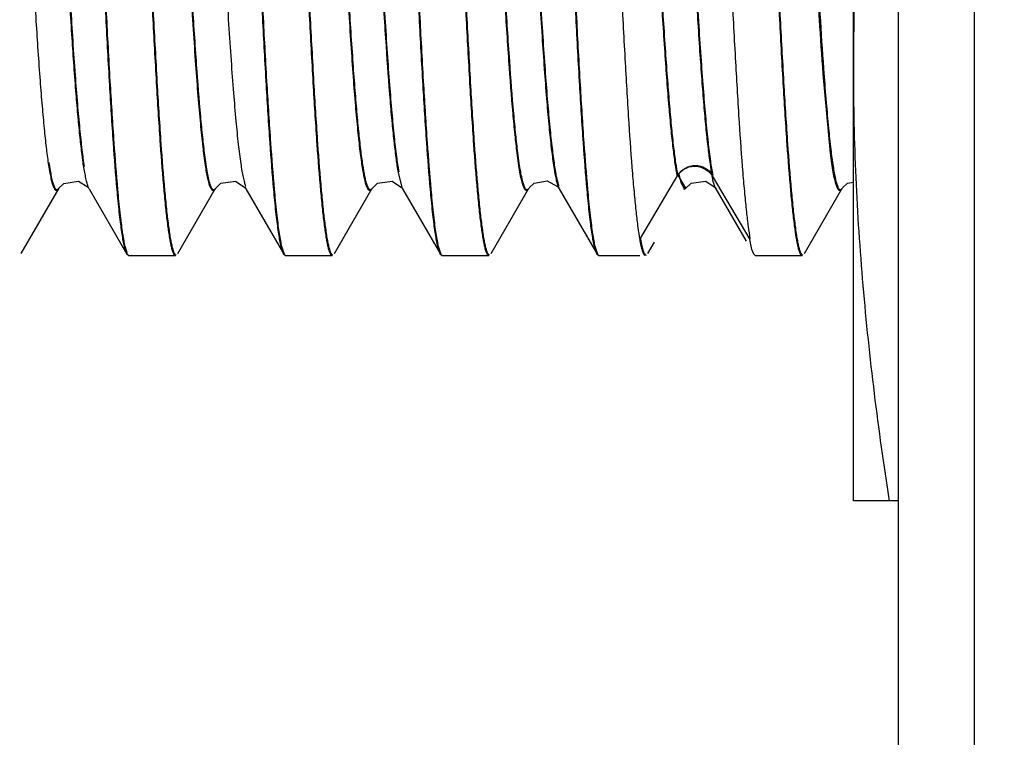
# Model space of a CAD drawing. Header units: inches. Extents: x 0.2 to 16.8, y 0.2 to 10.8.
# Tile 8 of 42: x 8.771 to 8.968, y 4.069 to 4.212. Entities that reach past the tile are written whole.
import ezdxf

# ---------------------------------------------------------------- set-up
doc = ezdxf.new("R2010")
doc.units = ezdxf.units.IN
doc.header["$LTSCALE"] = 0.935
doc.header["$MEASUREMENT"] = 0
doc.layers.get('0').update_dxf_attribs({"linetype": 'CONTINUOUS'})
doc.layers.add('DIMENSIONS', color=7, linetype='CONTINUOUS')
doc.styles.get("Standard").update_dxf_attribs({"font": 'txt', "width": 0.8})
doc.dimstyles.new('DIMSTYLE_1', dxfattribs={"dimtxt": 0.125, "dimasz": 0.18, "dimexe": 0.18, "dimexo": 0.0625, "dimgap": 0.09, "dimtad": 0, "dimtih": 1, "dimtoh": 1, "dimdec": 3, "dimzin": 4, "dimdsep": 46, "dimtxsty": 'STANDARD', "dimblk": '_FILLED', "dimblk1": '_FILLED', "dimblk2": '_FILLED', "dimcen": 0.09, "dimadec": 0, "dimazin": 0, "dimtp": 0.01, "dimtm": 0.01, "dimtfac": 1, "dimtdec": 3, "dimtofl": 0, "dimtmove": 0, "dimatfit": 3, "dimldrblk": '_FILLED', "dimfxl": 1, "dimtolj": 1, "dimtzin": 4, "dimarcsym": 0})

# ---------------------------------------------------------------- blocks, each defined once
blk = doc.blocks.new('*D20')
at = {"layer": 'DIMENSIONS', "color": 2, "linetype": 'CONTINUOUS'}
blk.add_line((8.67658, 4.12091), (8.67658, 2.62067), dxfattribs=at)
at = {"layer": 'DIMENSIONS', "color": 2, "linetype": 'CONTINUOUS', "insert": (8.61408, 2.55817), "char_height": 0.125, "width": 1.425, "attachment_point": 3, "rotation": 90, "line_spacing_factor": 0.9}
blk.add_mtext('3X .383{\\Ftxt.shx;\\W1.000000;\\H0.125000; }[9.74]', dxfattribs=at)
blk = doc.blocks.new('_FILLED')
at = {"color": 0, "linetype": 'BYBLOCK'}
blk.add_solid([(0, 0), (-1, 0.1736), (-1, -0.1736)], dxfattribs=at)
blk = doc.blocks.new('*D23')
at = {"layer": 'DIMENSIONS', "color": 2, "linetype": 'CONTINUOUS'}
for p, q in [((8.6575, 5.3208), (8.6575, 5.08797)), ((8.6575, 5.08797), (8.44252, 4.92306)), ((8.44252, 4.92306), (8.44252, 2.62067))]:
    blk.add_line(p, q, dxfattribs=at)
at = {"layer": 'DIMENSIONS', "color": 2, "linetype": 'CONTINUOUS', "insert": (8.38002, 2.55817), "char_height": 0.125, "width": 1.225, "attachment_point": 3, "rotation": 90, "line_spacing_factor": 0.9}
blk.add_mtext('.403{\\Ftxt.shx;\\W1.000000;\\H0.125000; }[10.22]', dxfattribs=at)

msp = doc.modelspace()

# ---------------------------------------------------------------- linework, layer by layer
at = {"color": 7, "linetype": 'CONTINUOUS'}
for p, q in [((8.94661, 3.14341), (8.94661, 8.18241)), ((8.96177, 3.16341), (8.96177, 8.16241)), ((8.93758, 4.11641), (8.93758, 4.46041)), ((8.90329, 4.17969), (8.9028, 4.18167)), ((8.90816, 4.18011), (8.90999, 4.17886)), ((8.77158, 4.16571), (8.77913, 4.17875)), ((8.78511, 4.17868), (8.78515, 4.1786)), ((8.78515, 4.17861), (8.79269, 4.16558)), ((8.79077, 4.17789), (8.79072, 4.17844)), ((8.79092, 4.1779), (8.79087, 4.17846)), ((8.80283, 4.16572), (8.81029, 4.1786)), ((8.81637, 4.17867), (8.8164, 4.17861)), ((8.8164, 4.17862), (8.82395, 4.16558)), ((8.82202, 4.17795), (8.82197, 4.17844)), ((8.82216, 4.17797), (8.82212, 4.17845)), ((8.83408, 4.16572), (8.84154, 4.1786)), ((8.84762, 4.17867), (8.84765, 4.17861)), ((8.84765, 4.17862), (8.8552, 4.16558)), ((8.85327, 4.17796), (8.85322, 4.17844)), ((8.85341, 4.17797), (8.85337, 4.17845)), ((8.86533, 4.16572), (8.87279, 4.17859)), ((8.87876, 4.17883), (8.8789, 4.17862)), ((8.8789, 4.17862), (8.88645, 4.16558)), ((8.88452, 4.17791), (8.88447, 4.17844)), ((8.88467, 4.17792), (8.88462, 4.17845)), ((8.90999, 4.17886), (8.91013, 4.17865)), ((8.91013, 4.17865), (8.91016, 4.1786)), ((8.91015, 4.17861), (8.91619, 4.16818)), ((8.92784, 4.16572), (8.93529, 4.17859)), ((8.89659, 4.16572), (8.89789, 4.16797)), ((8.91733, 4.16654), (8.9169, 4.16853)), ((8.79269, 4.16558), (8.79256, 4.16584)), ((8.82394, 4.16558), (8.82382, 4.16584)), ((8.85519, 4.16558), (8.85507, 4.16584)), ((8.88644, 4.16558), (8.88632, 4.16584)), ((8.9177, 4.16557), (8.91733, 4.16654)), ((8.79304, 4.16527), (8.79269, 4.16558)), ((8.80235, 4.16527), (8.79304, 4.16527)), ((8.82429, 4.16527), (8.82394, 4.16558)), ((8.8336, 4.16527), (8.82429, 4.16527)), ((8.85554, 4.16527), (8.85519, 4.16558)), ((8.86485, 4.16527), (8.85554, 4.16527)), ((8.88679, 4.16527), (8.88644, 4.16558)), ((8.89496, 4.16527), (8.88679, 4.16527)), ((8.91804, 4.16527), (8.9177, 4.16557)), ((8.92735, 4.16527), (8.91804, 4.16527)), ((8.94661, 4.11641), (8.93758, 4.11641))]:
    msp.add_line(p, q, dxfattribs=at)
at = {"color": 9, "linetype": 'CONTINUOUS'}
for p, q in [((8.93302, 4.18573), (8.93157, 4.20155)), ((8.93164, 4.20256), (8.9317, 4.2017)), ((8.84676, 4.18188), (8.84752, 4.17887)), ((8.89496, 4.16853), (8.9028, 4.18168)), ((8.90256, 4.18135), (8.90409, 4.17877)), ((8.90939, 4.18119), (8.9169, 4.16853)), ((8.90963, 4.1801), (8.90939, 4.18119)), ((8.91002, 4.17889), (8.90963, 4.1801)), ((8.78515, 4.17861), (8.78503, 4.17884)), ((8.81619, 4.17908), (8.81632, 4.17876)), ((8.84752, 4.17887), (8.84765, 4.17862)), ((8.87868, 4.17911), (8.87881, 4.17878)), ((8.91015, 4.17861), (8.91002, 4.17889))]:
    msp.add_line(p, q, dxfattribs=at)
at = {"color": 7, "linetype": 'CONTINUOUS'}
for points in [[(8.77899, 4.17862), (8.78007, 4.17969), (8.78299, 4.18016), (8.78495, 4.17891), (8.78511, 4.17868)], [(8.81025, 4.17861), (8.81142, 4.17974), (8.81436, 4.18013), (8.81622, 4.17888), (8.81637, 4.17867)], [(8.8415, 4.17861), (8.84265, 4.17973), (8.84559, 4.18013), (8.84747, 4.17889), (8.84762, 4.17867)], [(8.87292, 4.17881), (8.8739, 4.17973), (8.87652, 4.18021), (8.87855, 4.17908), (8.87876, 4.17883)], [(8.904, 4.17861), (8.9052, 4.17976), (8.90816, 4.18011)], [(8.93541, 4.1788), (8.9364, 4.17973), (8.93758, 4.17994)]]:
    msp.add_lwpolyline(points, dxfattribs=at)
for points, knots in [([(8.79087, 4.17846), (8.79059, 4.18156), (8.79006, 4.18849), (8.78934, 4.1999), (8.78862, 4.21325), (8.78762, 4.23401), (8.78641, 4.26233), (8.78501, 4.2974), (8.78381, 4.32666), (8.78282, 4.34891), (8.7821, 4.36386), (8.78137, 4.37716), (8.78066, 4.38854), (8.78003, 4.39669), (8.77952, 4.40207), (8.77925, 4.40436), (8.77912, 4.4054)], [0, 0, 0, 0, 0.041066, 0.091769, 0.150982, 0.217447, 0.366202, 0.525182, 0.680642, 0.752807, 0.819146, 0.878206, 0.928734, 0.969606, 0.98616, 1, 1, 1, 1]), ([(8.82212, 4.17845), (8.82184, 4.18155), (8.82131, 4.18848), (8.82059, 4.1999), (8.81987, 4.21324), (8.81915, 4.22822), (8.81842, 4.2445), (8.81744, 4.2678), (8.81626, 4.29739), (8.81506, 4.32665), (8.81407, 4.3489), (8.81335, 4.36385), (8.81262, 4.37716), (8.81191, 4.38854), (8.81128, 4.39669), (8.81077, 4.40207), (8.8105, 4.40436), (8.81037, 4.4054)], [0, 0, 0, 0, 0.04106, 0.091759, 0.150968, 0.217431, 0.289692, 0.366185, 0.525167, 0.680632, 0.752799, 0.81914, 0.878203, 0.928732, 0.969605, 0.98616, 1, 1, 1, 1]), ([(8.85337, 4.17845), (8.85309, 4.18155), (8.85256, 4.18848), (8.85184, 4.1999), (8.85112, 4.21324), (8.8504, 4.22822), (8.84967, 4.24451), (8.84869, 4.2678), (8.84751, 4.29739), (8.84631, 4.32666), (8.84532, 4.3489), (8.8446, 4.36385), (8.84387, 4.37716), (8.84316, 4.38854), (8.84253, 4.39669), (8.84202, 4.40207), (8.84175, 4.40436), (8.84162, 4.4054)], [0, 0, 0, 0, 0.041061, 0.09176, 0.150969, 0.217433, 0.289693, 0.366187, 0.525168, 0.680633, 0.7528, 0.819141, 0.878203, 0.928732, 0.969605, 0.98616, 1, 1, 1, 1]), ([(8.88462, 4.17845), (8.88434, 4.18155), (8.88381, 4.18848), (8.88309, 4.19989), (8.88237, 4.21324), (8.88165, 4.22821), (8.88092, 4.2445), (8.87994, 4.26779), (8.87876, 4.29739), (8.87756, 4.32665), (8.87657, 4.3489), (8.87585, 4.36385), (8.87513, 4.37716), (8.87441, 4.38854), (8.87378, 4.39669), (8.87327, 4.40207), (8.873, 4.40436), (8.87287, 4.4054)], [0, 0, 0, 0, 0.041058, 0.091754, 0.150962, 0.217424, 0.289684, 0.366177, 0.52516, 0.680627, 0.752795, 0.819138, 0.878201, 0.928731, 0.969605, 0.98616, 1, 1, 1, 1]), ([(8.91558, 4.18178), (8.91531, 4.18512), (8.91479, 4.19248), (8.91409, 4.20446), (8.91338, 4.21821), (8.91239, 4.23922), (8.9112, 4.26751), (8.91004, 4.29654), (8.90908, 4.31992), (8.90837, 4.3367), (8.90765, 4.35246), (8.90694, 4.36687), (8.90623, 4.37961), (8.90553, 4.39043), (8.90491, 4.39814), (8.9044, 4.40316), (8.90414, 4.40528), (8.904, 4.40624)], [0, 0, 0, 0, 0.0447, 0.098443, 0.160145, 0.228482, 0.37922, 0.538001, 0.616232, 0.691487, 0.762164, 0.82679, 0.883981, 0.932563, 0.97149, 0.987089, 1, 1, 1, 1]), ([(8.79072, 4.17844), (8.79044, 4.18155), (8.78991, 4.1885), (8.7892, 4.19993), (8.78848, 4.21329), (8.78748, 4.23405), (8.78627, 4.26236), (8.78487, 4.29739), (8.78367, 4.32662), (8.78268, 4.34884), (8.78196, 4.36377), (8.78124, 4.37706), (8.78052, 4.38842), (8.7799, 4.39656), (8.77938, 4.40193), (8.77912, 4.40422), (8.77898, 4.40525)], [0, 0, 0, 0, 0.041203, 0.092016, 0.151308, 0.217827, 0.366612, 0.525542, 0.680903, 0.75301, 0.819292, 0.8783, 0.928784, 0.969624, 0.986167, 1, 1, 1, 1]), ([(8.82197, 4.17844), (8.82169, 4.18155), (8.82116, 4.18849), (8.82045, 4.19993), (8.81973, 4.21328), (8.81901, 4.22826), (8.81828, 4.24455), (8.8173, 4.26782), (8.81612, 4.29739), (8.81492, 4.32662), (8.81393, 4.34884), (8.81321, 4.36377), (8.81249, 4.37706), (8.81177, 4.38842), (8.81115, 4.39656), (8.81063, 4.40193), (8.81037, 4.40422), (8.81023, 4.40525)], [0, 0, 0, 0, 0.041197, 0.092005, 0.151295, 0.217812, 0.290099, 0.366596, 0.525527, 0.680892, 0.753002, 0.819286, 0.878296, 0.928782, 0.969623, 0.986167, 1, 1, 1, 1]), ([(8.85322, 4.17844), (8.85294, 4.18155), (8.85241, 4.18849), (8.8517, 4.19993), (8.85098, 4.21328), (8.85026, 4.22826), (8.84953, 4.24455), (8.84855, 4.26782), (8.84737, 4.29739), (8.84617, 4.32662), (8.84518, 4.34884), (8.84446, 4.36377), (8.84374, 4.37706), (8.84302, 4.38842), (8.8424, 4.39656), (8.84188, 4.40193), (8.84162, 4.40422), (8.84148, 4.40525)], [0, 0, 0, 0, 0.041198, 0.092006, 0.151296, 0.217813, 0.2901, 0.366597, 0.525528, 0.680893, 0.753002, 0.819286, 0.878297, 0.928782, 0.969623, 0.986167, 1, 1, 1, 1]), ([(8.88447, 4.17844), (8.88419, 4.18154), (8.88366, 4.18849), (8.88295, 4.19992), (8.88223, 4.21328), (8.88151, 4.22826), (8.88078, 4.24454), (8.8798, 4.26782), (8.87862, 4.29739), (8.87742, 4.32662), (8.87643, 4.34884), (8.87571, 4.36377), (8.87499, 4.37706), (8.87427, 4.38842), (8.87365, 4.39656), (8.87313, 4.40193), (8.87287, 4.40422), (8.87273, 4.40525)], [0, 0, 0, 0, 0.041195, 0.092001, 0.151289, 0.217804, 0.290091, 0.366588, 0.525521, 0.680887, 0.752998, 0.819283, 0.878295, 0.928781, 0.969623, 0.986167, 1, 1, 1, 1]), ([(8.78903, 4.39837), (8.78931, 4.39528), (8.78984, 4.38836), (8.79055, 4.37697), (8.79128, 4.36364), (8.792, 4.34866), (8.79273, 4.33237), (8.79371, 4.30907), (8.7949, 4.27944), (8.79609, 4.25014), (8.79709, 4.22787), (8.79781, 4.21289), (8.79853, 4.19956), (8.79925, 4.18817), (8.79987, 4.18), (8.80039, 4.17462), (8.80066, 4.17233), (8.80079, 4.17129)], [0, 0, 0, 0, 0.040917, 0.091501, 0.150625, 0.217033, 0.289265, 0.365755, 0.52479, 0.680359, 0.752586, 0.818987, 0.878104, 0.928679, 0.969586, 0.986152, 1, 1, 1, 1]), ([(8.78917, 4.39838), (8.78945, 4.39529), (8.78998, 4.38835), (8.7907, 4.37694), (8.79142, 4.3636), (8.79214, 4.34862), (8.79287, 4.33233), (8.79385, 4.30904), (8.79503, 4.27945), (8.79623, 4.25018), (8.79722, 4.22793), (8.79795, 4.21298), (8.79867, 4.19967), (8.79938, 4.18829), (8.80001, 4.18014), (8.80053, 4.17476), (8.80079, 4.17247), (8.80093, 4.17143)], [0, 0, 0, 0, 0.041054, 0.091747, 0.150953, 0.217414, 0.289673, 0.366166, 0.52515, 0.68062, 0.75279, 0.819133, 0.878198, 0.928729, 0.969604, 0.986159, 1, 1, 1, 1]), ([(8.82028, 4.39837), (8.82056, 4.39528), (8.82109, 4.38836), (8.8218, 4.37697), (8.82253, 4.36364), (8.82325, 4.34866), (8.82398, 4.33237), (8.82496, 4.30907), (8.82615, 4.27944), (8.82734, 4.25014), (8.82834, 4.22787), (8.82906, 4.21289), (8.82978, 4.19956), (8.8305, 4.18817), (8.83112, 4.18), (8.83164, 4.17462), (8.83191, 4.17233), (8.83204, 4.17129)], [0, 0, 0, 0, 0.040916, 0.0915, 0.150625, 0.217032, 0.289264, 0.365754, 0.524789, 0.680359, 0.752586, 0.818987, 0.878104, 0.928679, 0.969586, 0.986152, 1, 1, 1, 1]), ([(8.82042, 4.39838), (8.8207, 4.39529), (8.82123, 4.38835), (8.82195, 4.37694), (8.82267, 4.3636), (8.82339, 4.34862), (8.82412, 4.33233), (8.8251, 4.30904), (8.82628, 4.27945), (8.82748, 4.25018), (8.82847, 4.22793), (8.8292, 4.21298), (8.82992, 4.19967), (8.83063, 4.18829), (8.83126, 4.18014), (8.83178, 4.17476), (8.83204, 4.17247), (8.83218, 4.17143)], [0, 0, 0, 0, 0.041054, 0.091747, 0.150952, 0.217413, 0.289672, 0.366165, 0.52515, 0.680619, 0.752789, 0.819133, 0.878198, 0.928729, 0.969604, 0.986159, 1, 1, 1, 1]), ([(8.85153, 4.39835), (8.85181, 4.39526), (8.85234, 4.38834), (8.85306, 4.37694), (8.85378, 4.36361), (8.8545, 4.34863), (8.85523, 4.33234), (8.85621, 4.30904), (8.8574, 4.27942), (8.85859, 4.25013), (8.85959, 4.22785), (8.86031, 4.21288), (8.86103, 4.19956), (8.86175, 4.18817), (8.86237, 4.18), (8.86289, 4.17462), (8.86316, 4.17233), (8.86329, 4.17129)], [0, 0, 0, 0, 0.04094, 0.091543, 0.150682, 0.217099, 0.289336, 0.365826, 0.524852, 0.680404, 0.752622, 0.819013, 0.878121, 0.928688, 0.969589, 0.986153, 1, 1, 1, 1]), ([(8.85168, 4.39836), (8.85196, 4.39526), (8.85248, 4.38833), (8.8532, 4.37691), (8.85392, 4.36357), (8.85464, 4.34859), (8.85537, 4.3323), (8.85635, 4.30901), (8.85754, 4.27942), (8.85873, 4.25016), (8.85972, 4.22792), (8.86045, 4.21297), (8.86117, 4.19966), (8.86188, 4.18829), (8.86251, 4.18013), (8.86303, 4.17476), (8.86329, 4.17247), (8.86343, 4.17143)], [0, 0, 0, 0, 0.041078, 0.09179, 0.15101, 0.21748, 0.289743, 0.366237, 0.525213, 0.680665, 0.752825, 0.819159, 0.878215, 0.928738, 0.969607, 0.986161, 1, 1, 1, 1]), ([(8.91403, 4.39837), (8.91431, 4.39529), (8.91484, 4.38837), (8.91555, 4.37698), (8.91628, 4.36365), (8.917, 4.34867), (8.91773, 4.33238), (8.91871, 4.30907), (8.91989, 4.27945), (8.92109, 4.25015), (8.92209, 4.22787), (8.92281, 4.2129), (8.92353, 4.19957), (8.92425, 4.18817), (8.92487, 4.18), (8.92539, 4.17462), (8.92566, 4.17233), (8.92579, 4.17129)], [0, 0, 0, 0, 0.040912, 0.091491, 0.150613, 0.217018, 0.28925, 0.365739, 0.524776, 0.680349, 0.752579, 0.818982, 0.878101, 0.928678, 0.969586, 0.986152, 1, 1, 1, 1]), ([(8.91417, 4.39839), (8.91445, 4.39529), (8.91498, 4.38836), (8.9157, 4.37695), (8.91642, 4.36361), (8.91714, 4.34863), (8.91787, 4.33234), (8.91885, 4.30905), (8.92003, 4.27945), (8.92123, 4.25018), (8.92222, 4.22793), (8.92295, 4.21298), (8.92367, 4.19967), (8.92438, 4.18829), (8.92501, 4.18014), (8.92553, 4.17476), (8.92579, 4.17247), (8.92593, 4.17143)], [0, 0, 0, 0, 0.041049, 0.091738, 0.150941, 0.217399, 0.289657, 0.366151, 0.525137, 0.68061, 0.752782, 0.819128, 0.878195, 0.928728, 0.969604, 0.986159, 1, 1, 1, 1]), ([(8.88338, 4.39101), (8.88364, 4.38737), (8.88416, 4.37946), (8.88487, 4.36672), (8.88558, 4.35231), (8.88656, 4.33069), (8.88774, 4.30202), (8.88891, 4.27287), (8.88987, 4.24969), (8.89059, 4.2333), (8.8913, 4.21806), (8.89201, 4.20431), (8.89272, 4.19233), (8.89334, 4.18358), (8.89385, 4.17765), (8.8942, 4.17407), (8.89455, 4.17109), (8.89482, 4.16931), (8.89496, 4.16853)], [0, 0, 0, 0, 0.049018, 0.10672, 0.171922, 0.243226, 0.398072, 0.558256, 0.636127, 0.710322, 0.779259, 0.841503, 0.895716, 0.940806, 0.959617, 0.975806, 0.989293, 1, 1, 1, 1]), ([(8.94471, 4.28841), (8.94251, 4.27418), (8.93981, 4.25273), (8.93791, 4.22399), (8.93758, 4.20961), (8.93758, 4.20241)], [0, 0, 0, 0, 0.500357, 0.750239, 1, 1, 1, 1]), ([(8.93758, 4.20241), (8.93758, 4.19522), (8.93791, 4.18084), (8.93981, 4.1521), (8.94251, 4.13065), (8.94471, 4.11641)], [0, 0, 0, 0, 0.249761, 0.499643, 1, 1, 1, 1]), ([(8.91703, 4.16867), (8.91689, 4.16945), (8.91663, 4.17123), (8.91628, 4.17421), (8.91592, 4.1778), (8.9157, 4.18039), (8.91558, 4.18178)], [0, 0, 0, 0, 0.180829, 0.408671, 0.682194, 1, 1, 1, 1]), ([(8.90399, 4.1786), (8.90398, 4.17857), (8.90396, 4.17854), (8.90393, 4.1785), (8.90391, 4.17848), (8.9039, 4.17847), (8.90388, 4.17848), (8.90387, 4.17851), (8.90386, 4.17856), (8.90385, 4.17863), (8.90383, 4.17871), (8.9038, 4.17879), (8.90377, 4.17888), (8.90369, 4.179), (8.90358, 4.17917), (8.90343, 4.1794), (8.90334, 4.17959), (8.90329, 4.17969)], [0, 0, 0, 0, 0.062074, 0.082137, 0.095975, 0.104937, 0.111823, 0.132076, 0.166025, 0.211242, 0.264349, 0.322267, 0.383254, 0.448581, 0.597798, 0.778462, 1, 1, 1, 1]), ([(8.79256, 4.16584), (8.79247, 4.16605), (8.79231, 4.16657), (8.79209, 4.16747), (8.79187, 4.16862), (8.79165, 4.17002), (8.79143, 4.17165), (8.79112, 4.1743), (8.79091, 4.17641), (8.79077, 4.17789)], [0, 0, 0, 0, 0.056819, 0.133058, 0.228921, 0.344432, 0.479538, 0.634082, 1, 1, 1, 1]), ([(8.79282, 4.16572), (8.79272, 4.1659), (8.79254, 4.16636), (8.79231, 4.16721), (8.79208, 4.16833), (8.79185, 4.16972), (8.79162, 4.17139), (8.79128, 4.17414), (8.79106, 4.17635), (8.79092, 4.1779)], [0, 0, 0, 0, 0.049204, 0.119778, 0.212174, 0.326481, 0.462664, 0.620583, 1, 1, 1, 1]), ([(8.82382, 4.16584), (8.82373, 4.16605), (8.82356, 4.16657), (8.82334, 4.16748), (8.82312, 4.16864), (8.8229, 4.17004), (8.82268, 4.17168), (8.82236, 4.17434), (8.82215, 4.17646), (8.82202, 4.17795)], [0, 0, 0, 0, 0.056766, 0.132987, 0.22885, 0.34437, 0.479493, 0.634052, 1, 1, 1, 1]), ([(8.82408, 4.16572), (8.82398, 4.1659), (8.8238, 4.16636), (8.82357, 4.16721), (8.82333, 4.16834), (8.8231, 4.16974), (8.82286, 4.17141), (8.82253, 4.17419), (8.82231, 4.1764), (8.82216, 4.17797)], [0, 0, 0, 0, 0.049036, 0.119518, 0.211872, 0.32618, 0.462397, 0.62038, 1, 1, 1, 1]), ([(8.85507, 4.16584), (8.85498, 4.16605), (8.85481, 4.16657), (8.85459, 4.16748), (8.85437, 4.16864), (8.85415, 4.17004), (8.85393, 4.17168), (8.85361, 4.17435), (8.8534, 4.17647), (8.85327, 4.17796)], [0, 0, 0, 0, 0.056759, 0.132973, 0.228831, 0.344349, 0.479473, 0.634036, 1, 1, 1, 1]), ([(8.85533, 4.16572), (8.85523, 4.1659), (8.85505, 4.16636), (8.85482, 4.16721), (8.85458, 4.16834), (8.85435, 4.16974), (8.85411, 4.17142), (8.85378, 4.17419), (8.85356, 4.1764), (8.85341, 4.17797)], [0, 0, 0, 0, 0.049053, 0.119545, 0.211905, 0.326214, 0.462429, 0.620405, 1, 1, 1, 1]), ([(8.88632, 4.16584), (8.88623, 4.16605), (8.88606, 4.16657), (8.88584, 4.16748), (8.88562, 4.16863), (8.8854, 4.17002), (8.88518, 4.17166), (8.88486, 4.17431), (8.88466, 4.17642), (8.88452, 4.17791)], [0, 0, 0, 0, 0.05681, 0.133057, 0.228932, 0.344453, 0.479565, 0.634106, 1, 1, 1, 1]), ([(8.88658, 4.16572), (8.88648, 4.1659), (8.8863, 4.16636), (8.88607, 4.16721), (8.88584, 4.16833), (8.8856, 4.16972), (8.88537, 4.17139), (8.88503, 4.17415), (8.88481, 4.17636), (8.88467, 4.17792)], [0, 0, 0, 0, 0.049119, 0.119655, 0.212038, 0.326351, 0.462551, 0.620497, 1, 1, 1, 1]), ([(8.80079, 4.17129), (8.80091, 4.17043), (8.80108, 4.16923), (8.80135, 4.16776), (8.80154, 4.16692), (8.80172, 4.16625), (8.80189, 4.1658), (8.80202, 4.16554), (8.80213, 4.16538), (8.80224, 4.16529), (8.80232, 4.16528)], [0, 0, 0, 0, 0.411686, 0.576381, 0.713607, 0.823485, 0.906432, 0.938177, 0.963844, 1, 1, 1, 1]), ([(8.80093, 4.17143), (8.80099, 4.17097), (8.80111, 4.17009), (8.8013, 4.16887), (8.8015, 4.16784), (8.80169, 4.16699), (8.80188, 4.16632), (8.80204, 4.16589), (8.80219, 4.16564), (8.80228, 4.16551), (8.80238, 4.16543), (8.80246, 4.16541), (8.80249, 4.16541)], [0, 0, 0, 0, 0.223063, 0.417587, 0.583499, 0.720799, 0.829633, 0.910505, 0.940914, 0.965167, 0.984212, 1, 1, 1, 1]), ([(8.83204, 4.17129), (8.83216, 4.17043), (8.83233, 4.16923), (8.8326, 4.16776), (8.83279, 4.16692), (8.83297, 4.16625), (8.83314, 4.1658), (8.83327, 4.16554), (8.83339, 4.16538), (8.83349, 4.16529), (8.83357, 4.16528)], [0, 0, 0, 0, 0.411703, 0.576405, 0.713638, 0.82352, 0.906468, 0.938211, 0.963872, 1, 1, 1, 1]), ([(8.83218, 4.17143), (8.83224, 4.17097), (8.83236, 4.17009), (8.83255, 4.16887), (8.83275, 4.16784), (8.83294, 4.16699), (8.83313, 4.16632), (8.83329, 4.16589), (8.83344, 4.16564), (8.83353, 4.16551), (8.83363, 4.16543), (8.83371, 4.16541), (8.83374, 4.16541)], [0, 0, 0, 0, 0.223073, 0.417607, 0.583529, 0.720837, 0.829676, 0.910548, 0.940954, 0.965201, 0.984233, 1, 1, 1, 1]), ([(8.86329, 4.17129), (8.86341, 4.17043), (8.86358, 4.16923), (8.86385, 4.16776), (8.86404, 4.16692), (8.86422, 4.16625), (8.86439, 4.1658), (8.86452, 4.16554), (8.86464, 4.16538), (8.86474, 4.16529), (8.86482, 4.16528)], [0, 0, 0, 0, 0.411718, 0.576428, 0.713666, 0.823553, 0.906502, 0.938242, 0.963898, 1, 1, 1, 1]), ([(8.86343, 4.17143), (8.86349, 4.17097), (8.86361, 4.17009), (8.8638, 4.16887), (8.864, 4.16784), (8.86419, 4.16699), (8.86438, 4.16632), (8.86455, 4.16589), (8.86469, 4.16564), (8.86478, 4.16551), (8.86488, 4.16543), (8.86496, 4.16541), (8.86499, 4.16541)], [0, 0, 0, 0, 0.223083, 0.417626, 0.583557, 0.720872, 0.829716, 0.910589, 0.940992, 0.965232, 0.984252, 1, 1, 1, 1]), ([(8.92579, 4.17129), (8.9259, 4.17043), (8.92608, 4.16923), (8.92635, 4.16776), (8.92653, 4.16692), (8.92672, 4.16625), (8.92688, 4.1658), (8.92702, 4.16554), (8.92713, 4.16538), (8.92724, 4.16529), (8.92732, 4.16528)], [0, 0, 0, 0, 0.411605, 0.576262, 0.713455, 0.82331, 0.906255, 0.938012, 0.963707, 1, 1, 1, 1]), ([(8.92593, 4.17143), (8.92599, 4.17097), (8.92611, 4.17009), (8.9263, 4.16887), (8.92649, 4.16784), (8.92668, 4.16699), (8.92687, 4.16632), (8.92704, 4.16589), (8.92718, 4.16564), (8.92728, 4.16551), (8.92738, 4.16543), (8.92746, 4.16541), (8.92749, 4.16541)], [0, 0, 0, 0, 0.223012, 0.417486, 0.583353, 0.720615, 0.829423, 0.910292, 0.940716, 0.965004, 0.984112, 1, 1, 1, 1]), ([(8.89496, 4.16853), (8.89503, 4.16811), (8.89518, 4.16736), (8.89539, 4.16651), (8.89557, 4.16597), (8.89569, 4.16569), (8.89581, 4.16547), (8.89591, 4.16536), (8.89596, 4.16533)], [0, 0, 0, 0, 0.378715, 0.669964, 0.783075, 0.874997, 0.94662, 1, 1, 1, 1]), ([(8.89509, 4.16867), (8.89514, 4.16842), (8.89523, 4.16794), (8.89537, 4.16728), (8.89551, 4.16672), (8.89565, 4.16626), (8.89579, 4.1659), (8.89594, 4.1656), (8.89612, 4.16541), (8.89624, 4.16541)], [0, 0, 0, 0, 0.218709, 0.409758, 0.573126, 0.708955, 0.817707, 0.900413, 1, 1, 1, 1])]:
    msp.add_open_spline(points, degree=3, knots=knots, dxfattribs=at)
at = {"color": 9, "linetype": 'CONTINUOUS'}
for points, knots in [([(8.78423, 4.18304), (8.78405, 4.18415), (8.78372, 4.18664), (8.78328, 4.1908), (8.78283, 4.19578), (8.78219, 4.20392), (8.78143, 4.21578), (8.78054, 4.23174), (8.77964, 4.24958), (8.77875, 4.26872), (8.77786, 4.28853), (8.7771, 4.30514), (8.7765, 4.31826), (8.77604, 4.32778), (8.77559, 4.33697), (8.77514, 4.34576), (8.77468, 4.35407), (8.77423, 4.36183), (8.77378, 4.36897), (8.77333, 4.37543), (8.77288, 4.38116), (8.77243, 4.38613), (8.77204, 4.38977), (8.77172, 4.39226), (8.7715, 4.3938), (8.77127, 4.39512), (8.77105, 4.39621), (8.77083, 4.39708), (8.77063, 4.39766), (8.77047, 4.398), (8.77036, 4.39818), (8.77024, 4.39831), (8.77012, 4.39838), (8.77, 4.39839), (8.76987, 4.39833), (8.76976, 4.39822), (8.76969, 4.39812), (8.76966, 4.39806)], [0, 0, 0, 0, 0.015491, 0.034848, 0.057939, 0.084626, 0.147963, 0.222557, 0.305902, 0.395372, 0.487923, 0.580421, 0.625676, 0.669781, 0.712382, 0.753128, 0.791664, 0.827637, 0.86072, 0.890679, 0.917308, 0.940399, 0.95975, 0.96796, 0.975161, 0.981333, 0.986477, 0.990601, 0.993722, 0.99492, 0.995889, 0.996652, 0.997252, 0.997778, 0.998353, 0.999076, 1, 1, 1, 1]), ([(8.80091, 4.39808), (8.80095, 4.39814), (8.80102, 4.39825), (8.80114, 4.39836), (8.80127, 4.39842), (8.80141, 4.39839), (8.80153, 4.3983), (8.80165, 4.39814), (8.80177, 4.39793), (8.80194, 4.39752), (8.80215, 4.39684), (8.80239, 4.39583), (8.80262, 4.39458), (8.80296, 4.39241), (8.80338, 4.38909), (8.80385, 4.38441), (8.80432, 4.37883), (8.8048, 4.3724), (8.80528, 4.36518), (8.80575, 4.35724), (8.80623, 4.34866), (8.80671, 4.33951), (8.80719, 4.32988), (8.80767, 4.31986), (8.80815, 4.30954), (8.80879, 4.29548), (8.80958, 4.2779), (8.81053, 4.25727), (8.81133, 4.24067), (8.81199, 4.22817), (8.81247, 4.21959), (8.81294, 4.21165), (8.81342, 4.20443), (8.8139, 4.198), (8.81437, 4.19242), (8.81484, 4.18774), (8.81526, 4.18442), (8.8156, 4.18225), (8.81583, 4.181), (8.81607, 4.17999), (8.81625, 4.17941), (8.81634, 4.17917)], [0, 0, 0, 0, 0.000953, 0.001688, 0.002269, 0.002823, 0.00349, 0.004357, 0.005465, 0.006833, 0.010388, 0.015064, 0.02087, 0.027791, 0.044915, 0.066284, 0.091735, 0.121061, 0.153959, 0.190109, 0.229189, 0.270857, 0.314704, 0.360309, 0.407249, 0.455098, 0.551709, 0.646499, 0.735952, 0.777622, 0.816704, 0.852856, 0.885756, 0.915085, 0.940538, 0.961909, 0.979035, 0.985958, 0.991765, 0.996443, 1, 1, 1, 1]), ([(8.83216, 4.39808), (8.8322, 4.39814), (8.83226, 4.39824), (8.83238, 4.39836), (8.8325, 4.39841), (8.83263, 4.3984), (8.83275, 4.39832), (8.83287, 4.39819), (8.83298, 4.398), (8.83315, 4.39764), (8.83334, 4.39704), (8.83357, 4.39614), (8.83379, 4.39501), (8.83412, 4.39305), (8.83451, 4.39005), (8.83497, 4.3858), (8.83542, 4.38072), (8.83587, 4.37485), (8.83633, 4.36823), (8.83679, 4.36093), (8.83724, 4.35302), (8.8377, 4.34455), (8.83816, 4.3356), (8.83862, 4.32624), (8.83907, 4.31656), (8.83969, 4.30325), (8.84045, 4.28644), (8.84135, 4.26646), (8.84226, 4.24723), (8.84316, 4.2294), (8.84393, 4.21571), (8.84457, 4.20592), (8.84503, 4.19959), (8.84548, 4.19402), (8.84593, 4.18926), (8.84638, 4.18535), (8.84672, 4.18303), (8.8469, 4.18202)], [0, 0, 0, 0, 0.000928, 0.001651, 0.002226, 0.002756, 0.003371, 0.004157, 0.005158, 0.006396, 0.009617, 0.013867, 0.019161, 0.025493, 0.041214, 0.060893, 0.08438, 0.111516, 0.142067, 0.175746, 0.212265, 0.251334, 0.292631, 0.335783, 0.380416, 0.426155, 0.519407, 0.612347, 0.701789, 0.784726, 0.858269, 0.890748, 0.919994, 0.945732, 0.967741, 0.985874, 1, 1, 1, 1]), ([(8.86445, 4.39747), (8.86454, 4.39722), (8.8647, 4.39665), (8.86492, 4.39566), (8.86514, 4.39446), (8.86546, 4.39243), (8.86584, 4.38937), (8.86628, 4.38509), (8.86673, 4.38001), (8.86717, 4.37419), (8.86762, 4.36767), (8.86823, 4.35773), (8.86899, 4.34401), (8.86987, 4.32629), (8.87075, 4.30734), (8.87164, 4.28777), (8.87252, 4.26823), (8.87341, 4.24934), (8.87429, 4.23172), (8.87504, 4.2181), (8.87566, 4.20827), (8.87611, 4.20184), (8.87655, 4.19611), (8.87699, 4.19114), (8.87744, 4.18696), (8.87782, 4.18399), (8.87814, 4.18203), (8.87836, 4.18089), (8.87858, 4.17996), (8.87874, 4.17942), (8.87883, 4.17919)], [0, 0, 0, 0, 0.003609, 0.008198, 0.013777, 0.020338, 0.036341, 0.056072, 0.079385, 0.106128, 0.136086, 0.168988, 0.242544, 0.324486, 0.412098, 0.502561, 0.592934, 0.680256, 0.76173, 0.834665, 0.867185, 0.896734, 0.92306, 0.945922, 0.965159, 0.980652, 0.986959, 0.99229, 0.996637, 1, 1, 1, 1]), ([(8.89466, 4.39808), (8.89469, 4.39814), (8.89476, 4.39824), (8.89488, 4.39836), (8.895, 4.39842), (8.89513, 4.3984), (8.89526, 4.39832), (8.89537, 4.39819), (8.89548, 4.39799), (8.89565, 4.39763), (8.89585, 4.39701), (8.89608, 4.3961), (8.89631, 4.39495), (8.89664, 4.39296), (8.89703, 4.3899), (8.89749, 4.38558), (8.89794, 4.38041), (8.8984, 4.37443), (8.89886, 4.36771), (8.89932, 4.3603), (8.89979, 4.35226), (8.90025, 4.34366), (8.90071, 4.33458), (8.90117, 4.3251), (8.90163, 4.3153), (8.90225, 4.30185), (8.90302, 4.28488), (8.90393, 4.26476), (8.90484, 4.24546), (8.90575, 4.22766), (8.90654, 4.21404), (8.90718, 4.20436), (8.90764, 4.19815), (8.90809, 4.19273), (8.90855, 4.18815), (8.909, 4.18444), (8.90934, 4.18226), (8.90953, 4.18133)], [0, 0, 0, 0, 0.000938, 0.001668, 0.002246, 0.002779, 0.0034, 0.004197, 0.005213, 0.006468, 0.009736, 0.014043, 0.019405, 0.025824, 0.041773, 0.061739, 0.085556, 0.113051, 0.144005, 0.178118, 0.215087, 0.254607, 0.296352, 0.339945, 0.384996, 0.431117, 0.524986, 0.618293, 0.707772, 0.790364, 0.863144, 0.895073, 0.923662, 0.948639, 0.969776, 0.986936, 1, 1, 1, 1]), ([(8.77705, 4.18369), (8.7769, 4.18473), (8.7766, 4.18704), (8.7762, 4.19083), (8.7758, 4.19528), (8.77523, 4.20242), (8.77454, 4.21273), (8.77375, 4.22655), (8.77295, 4.24201), (8.77215, 4.2587), (8.77134, 4.27619), (8.77054, 4.29401), (8.76974, 4.31166), (8.76893, 4.32869), (8.76813, 4.34465), (8.76734, 4.35909), (8.76665, 4.37001), (8.76608, 4.3777), (8.76568, 4.3826), (8.76528, 4.38687), (8.76488, 4.39049), (8.76449, 4.39342), (8.76419, 4.39514), (8.76403, 4.39587)], [0, 0, 0, 0, 0.014851, 0.032833, 0.053849, 0.077799, 0.133945, 0.199637, 0.273053, 0.352351, 0.435445, 0.520058, 0.603908, 0.684778, 0.760593, 0.829299, 0.888923, 0.91487, 0.938039, 0.95828, 0.975445, 0.98939, 1, 1, 1, 1]), ([(8.81025, 4.17861), (8.81021, 4.17855), (8.81014, 4.17845), (8.81003, 4.17833), (8.8099, 4.17827), (8.80976, 4.17829), (8.80964, 4.17838), (8.80952, 4.17853), (8.8094, 4.17873), (8.80923, 4.17913), (8.80903, 4.17978), (8.80879, 4.18075), (8.80856, 4.18197), (8.80822, 4.18408), (8.80782, 4.1873), (8.80735, 4.19186), (8.80688, 4.1973), (8.80641, 4.20357), (8.80594, 4.21062), (8.80547, 4.21838), (8.80499, 4.22678), (8.80452, 4.23575), (8.80405, 4.2452), (8.80357, 4.25504), (8.8031, 4.26518), (8.80246, 4.27905), (8.80168, 4.29643), (8.80075, 4.31691), (8.79981, 4.33634), (8.79901, 4.35155), (8.79836, 4.36267), (8.79789, 4.37003), (8.79742, 4.37665), (8.79695, 4.38245), (8.79648, 4.38739), (8.79602, 4.39143), (8.79561, 4.39421), (8.79527, 4.39594), (8.7951, 4.39665), (8.79501, 4.39696)], [0, 0, 0, 0, 0.000953, 0.00169, 0.002273, 0.002818, 0.003465, 0.004302, 0.005372, 0.006696, 0.010142, 0.014683, 0.02033, 0.027071, 0.043768, 0.06463, 0.089501, 0.118189, 0.150405, 0.185839, 0.224181, 0.265108, 0.30823, 0.353139, 0.399429, 0.446688, 0.542375, 0.636677, 0.726173, 0.807592, 0.844316, 0.877956, 0.9082, 0.934743, 0.957351, 0.975861, 0.99012, 0.995613, 1, 1, 1, 1]), ([(8.80822, 4.18537), (8.80807, 4.18654), (8.80777, 4.1891), (8.8072, 4.19508), (8.8065, 4.20408), (8.80571, 4.21653), (8.8049, 4.23091), (8.8041, 4.24685), (8.80329, 4.26391), (8.80249, 4.28163), (8.80168, 4.29953), (8.80087, 4.31713), (8.80007, 4.33396), (8.79927, 4.34956), (8.79846, 4.36351), (8.79777, 4.37393), (8.7972, 4.38116), (8.7968, 4.38566), (8.7964, 4.38951), (8.796, 4.39268), (8.79565, 4.39489), (8.79536, 4.39629), (8.79521, 4.39687), (8.79513, 4.39713)], [0, 0, 0, 0, 0.016642, 0.03642, 0.084932, 0.144238, 0.212721, 0.288603, 0.369786, 0.454117, 0.539324, 0.623095, 0.703191, 0.777466, 0.843876, 0.900714, 0.925036, 0.946388, 0.96466, 0.979748, 0.991553, 0.996199, 1, 1, 1, 1]), ([(8.87051, 4.18577), (8.87037, 4.18696), (8.87008, 4.18958), (8.8695, 4.19567), (8.86881, 4.20481), (8.86801, 4.2174), (8.86721, 4.23189), (8.86641, 4.2479), (8.8656, 4.265), (8.8648, 4.28272), (8.86399, 4.3006), (8.86319, 4.31814), (8.86238, 4.33487), (8.86158, 4.35036), (8.86078, 4.36417), (8.86009, 4.37446), (8.85952, 4.38159), (8.85912, 4.38601), (8.85872, 4.38978), (8.85832, 4.39286), (8.85797, 4.395), (8.85768, 4.39634), (8.85753, 4.39689), (8.85745, 4.39713)], [0, 0, 0, 0, 0.017012, 0.037279, 0.086708, 0.146777, 0.215912, 0.292278, 0.373788, 0.458293, 0.543507, 0.627131, 0.706948, 0.780797, 0.846687, 0.90291, 0.92688, 0.947881, 0.965799, 0.980521, 0.991943, 0.996391, 1, 1, 1, 1]), ([(8.87066, 4.18579), (8.87051, 4.18698), (8.87022, 4.1896), (8.86964, 4.19569), (8.86895, 4.20482), (8.86815, 4.2174), (8.86735, 4.23189), (8.86655, 4.24791), (8.86574, 4.26503), (8.86494, 4.28277), (8.86413, 4.30067), (8.86332, 4.31823), (8.86252, 4.33499), (8.86171, 4.3505), (8.86091, 4.36433), (8.86022, 4.37463), (8.85965, 4.38176), (8.85925, 4.38618), (8.85885, 4.38995), (8.85845, 4.39303), (8.8581, 4.39516), (8.8578, 4.3965), (8.85766, 4.39705), (8.85758, 4.39729)], [0, 0, 0, 0, 0.017063, 0.037259, 0.086576, 0.146573, 0.215671, 0.292035, 0.373568, 0.458118, 0.543392, 0.62708, 0.70696, 0.780862, 0.84679, 0.903028, 0.926996, 0.947989, 0.965891, 0.98059, 0.99198, 0.996411, 1, 1, 1, 1]), ([(8.86431, 4.39733), (8.8644, 4.39708), (8.86457, 4.3965), (8.86478, 4.39553), (8.86501, 4.39433), (8.86532, 4.3923), (8.86571, 4.38925), (8.86615, 4.38497), (8.86659, 4.37991), (8.86703, 4.3741), (8.86748, 4.3676), (8.86809, 4.35769), (8.86885, 4.34399), (8.86973, 4.32631), (8.87061, 4.3074), (8.87149, 4.28786), (8.87238, 4.26834), (8.87326, 4.24946), (8.87414, 4.23185), (8.8749, 4.21822), (8.87551, 4.20838), (8.87596, 4.20193), (8.8764, 4.19618), (8.87684, 4.19118), (8.87728, 4.18697), (8.87767, 4.18398), (8.87798, 4.182), (8.8782, 4.18084), (8.87842, 4.1799), (8.87859, 4.17934), (8.87868, 4.17911)], [0, 0, 0, 0, 0.003604, 0.008186, 0.013755, 0.020303, 0.036273, 0.055962, 0.079226, 0.105911, 0.135804, 0.168638, 0.242045, 0.323835, 0.411304, 0.501645, 0.591932, 0.679213, 0.7607, 0.833712, 0.866295, 0.895922, 0.922345, 0.945322, 0.964688, 0.980324, 0.986709, 0.992121, 0.996552, 1, 1, 1, 1]), ([(8.93157, 4.20155), (8.9313, 4.20514), (8.93079, 4.21285), (8.92979, 4.23006), (8.92859, 4.25418), (8.92744, 4.27952), (8.92649, 4.30061), (8.92577, 4.31626), (8.92506, 4.33131), (8.92434, 4.34545), (8.92363, 4.35837), (8.92291, 4.36981), (8.9223, 4.37829), (8.92179, 4.38415), (8.92143, 4.3878), (8.92108, 4.39091), (8.92072, 4.39349), (8.92037, 4.3955), (8.9201, 4.39665), (8.91995, 4.39713)], [0, 0, 0, 0, 0.055037, 0.118293, 0.26395, 0.424725, 0.506566, 0.587066, 0.664495, 0.737238, 0.803764, 0.862607, 0.912599, 0.933938, 0.952664, 0.968683, 0.981941, 0.992391, 1, 1, 1, 1]), ([(8.92007, 4.39733), (8.92014, 4.39712), (8.92027, 4.39665), (8.92052, 4.39552), (8.92083, 4.39376), (8.92119, 4.39123), (8.92154, 4.38817), (8.9219, 4.38457), (8.9224, 4.37878), (8.92302, 4.37039), (8.92373, 4.35907), (8.92444, 4.34626), (8.92515, 4.33223), (8.92587, 4.31727), (8.92658, 4.30171), (8.92753, 4.2807), (8.92868, 4.25539), (8.92987, 4.23125), (8.93086, 4.21395), (8.93137, 4.20618), (8.93164, 4.20256)], [0, 0, 0, 0, 0.003377, 0.007463, 0.017755, 0.030848, 0.046694, 0.065242, 0.086403, 0.136041, 0.194542, 0.260757, 0.333242, 0.410475, 0.490865, 0.572695, 0.733795, 0.880306, 0.944192, 1, 1, 1, 1]), ([(8.78409, 4.1829), (8.78394, 4.18385), (8.78366, 4.18598), (8.78327, 4.18949), (8.78287, 4.19362), (8.78231, 4.20033), (8.78164, 4.21008), (8.78086, 4.22322), (8.78008, 4.23802), (8.77929, 4.25411), (8.7785, 4.27108), (8.77772, 4.28849), (8.77693, 4.3059), (8.77614, 4.32284), (8.77536, 4.33891), (8.77457, 4.35368), (8.77379, 4.36677), (8.77312, 4.37646), (8.77256, 4.38314), (8.77217, 4.38726), (8.77178, 4.39074), (8.77149, 4.39285), (8.77134, 4.39379)], [0, 0, 0, 0, 0.013688, 0.030428, 0.050129, 0.072698, 0.125981, 0.188846, 0.259569, 0.336423, 0.417516, 0.500714, 0.583855, 0.664805, 0.74157, 0.812203, 0.874773, 0.927698, 0.950179, 0.969815, 0.986467, 1, 1, 1, 1]), ([(8.84015, 4.18105), (8.83999, 4.18182), (8.8397, 4.1836), (8.8393, 4.18663), (8.8389, 4.19033), (8.83849, 4.1947), (8.83809, 4.19969), (8.83753, 4.20751), (8.83684, 4.21858), (8.83604, 4.23319), (8.83523, 4.24928), (8.83443, 4.26643), (8.83362, 4.28416), (8.83282, 4.30201), (8.83201, 4.3195), (8.83121, 4.33615), (8.83041, 4.35151), (8.82961, 4.36519), (8.82892, 4.37535), (8.82835, 4.38236), (8.82795, 4.38669), (8.82755, 4.39037), (8.82725, 4.39259), (8.8271, 4.39359)], [0, 0, 0, 0, 0.011084, 0.025436, 0.042967, 0.06358, 0.087169, 0.113568, 0.174011, 0.243322, 0.319669, 0.400965, 0.48507, 0.569716, 0.65262, 0.731589, 0.804491, 0.869357, 0.924516, 0.94795, 0.968415, 0.9858, 1, 1, 1, 1]), ([(8.90246, 4.18119), (8.9023, 4.18199), (8.90201, 4.18384), (8.90161, 4.18696), (8.90121, 4.19076), (8.9008, 4.19522), (8.9004, 4.20031), (8.89984, 4.20824), (8.89914, 4.21943), (8.89834, 4.23417), (8.89754, 4.25036), (8.89674, 4.26758), (8.89593, 4.28535), (8.89512, 4.3032), (8.89432, 4.32064), (8.89352, 4.33722), (8.89271, 4.35248), (8.89191, 4.36602), (8.89122, 4.37605), (8.89065, 4.38294), (8.89025, 4.38717), (8.88985, 4.39074), (8.88955, 4.3929), (8.8894, 4.39386)], [0, 0, 0, 0, 0.011539, 0.026331, 0.044295, 0.065341, 0.089346, 0.116124, 0.177244, 0.247138, 0.323909, 0.405486, 0.489712, 0.574304, 0.656988, 0.735576, 0.80792, 0.872109, 0.92644, 0.949414, 0.96941, 0.98631, 1, 1, 1, 1]), ([(8.9026, 4.18132), (8.90244, 4.18213), (8.90214, 4.18397), (8.90174, 4.18709), (8.90134, 4.19088), (8.90094, 4.19533), (8.90054, 4.20041), (8.89997, 4.20833), (8.89928, 4.2195), (8.89848, 4.23423), (8.89768, 4.2504), (8.89687, 4.2676), (8.89607, 4.28535), (8.89526, 4.30319), (8.89446, 4.32063), (8.89366, 4.33721), (8.89286, 4.35248), (8.89206, 4.36602), (8.89137, 4.37606), (8.8908, 4.38297), (8.89039, 4.38722), (8.88999, 4.3908), (8.8897, 4.39297), (8.88954, 4.39393)], [0, 0, 0, 0, 0.011522, 0.026293, 0.044233, 0.065252, 0.089227, 0.115974, 0.177027, 0.246851, 0.323555, 0.405072, 0.48925, 0.573812, 0.656485, 0.735088, 0.807473, 0.871731, 0.926161, 0.949195, 0.969258, 0.986231, 1, 1, 1, 1]), ([(8.8415, 4.17861), (8.84146, 4.17855), (8.8414, 4.17845), (8.84128, 4.17834), (8.84116, 4.17828), (8.84104, 4.17828), (8.84092, 4.17835), (8.8408, 4.17848), (8.84069, 4.17866), (8.84053, 4.179), (8.84033, 4.17958), (8.84011, 4.18045), (8.83989, 4.18155), (8.83966, 4.18286), (8.83944, 4.1844), (8.83912, 4.18687), (8.83873, 4.19049), (8.83828, 4.19543), (8.83784, 4.20115), (8.83739, 4.2076), (8.83694, 4.21471), (8.83648, 4.22244), (8.83603, 4.23072), (8.83558, 4.23948), (8.83513, 4.24865), (8.83468, 4.25815), (8.83407, 4.27124), (8.83332, 4.28783), (8.83242, 4.3076), (8.83153, 4.32673), (8.83064, 4.34458), (8.82975, 4.36056), (8.82899, 4.37245), (8.82835, 4.38063), (8.8279, 4.38565), (8.82746, 4.38985), (8.82713, 4.39237), (8.82696, 4.39349)], [0, 0, 0, 0, 0.00093, 0.001658, 0.002236, 0.002761, 0.003358, 0.004117, 0.005085, 0.006282, 0.009409, 0.013546, 0.018705, 0.024878, 0.032052, 0.040212, 0.059431, 0.082403, 0.108977, 0.138911, 0.171939, 0.207792, 0.246197, 0.286834, 0.329347, 0.37338, 0.418575, 0.510958, 0.603407, 0.692843, 0.776329, 0.851035, 0.914561, 0.941436, 0.964735, 0.984305, 1, 1, 1, 1]), ([(8.83395, 4.39308), (8.8341, 4.39207), (8.83439, 4.38984), (8.83478, 4.38616), (8.83518, 4.38185), (8.83573, 4.37492), (8.83641, 4.36491), (8.8372, 4.35148), (8.83798, 4.33641), (8.83877, 4.3201), (8.83956, 4.30297), (8.84035, 4.28545), (8.84114, 4.26801), (8.84193, 4.25109), (8.84272, 4.23513), (8.84351, 4.22055), (8.84429, 4.20772), (8.84497, 4.19828), (8.84553, 4.19185), (8.84593, 4.18795), (8.84632, 4.18469), (8.84661, 4.18274), (8.84676, 4.18188)], [0, 0, 0, 0, 0.014432, 0.031941, 0.052424, 0.075778, 0.130492, 0.194599, 0.266507, 0.344347, 0.426092, 0.509661, 0.592883, 0.673593, 0.749743, 0.819339, 0.880586, 0.93196, 0.953487, 0.972064, 0.987598, 1, 1, 1, 1]), ([(8.89652, 4.39256), (8.89667, 4.39151), (8.89696, 4.38918), (8.89753, 4.38367), (8.89821, 4.37528), (8.899, 4.36356), (8.89978, 4.34988), (8.90057, 4.33459), (8.90137, 4.31809), (8.90216, 4.30081), (8.90295, 4.28321), (8.90375, 4.26573), (8.90454, 4.24885), (8.90533, 4.23299), (8.90612, 4.21858), (8.9068, 4.20765), (8.90736, 4.1999), (8.90776, 4.19493), (8.90815, 4.19057), (8.90855, 4.18685), (8.90894, 4.18379), (8.90924, 4.18198), (8.90939, 4.18119)], [0, 0, 0, 0, 0.015081, 0.033246, 0.078373, 0.134332, 0.199595, 0.27251, 0.351184, 0.433541, 0.517465, 0.600765, 0.681249, 0.756858, 0.825604, 0.885685, 0.912007, 0.935607, 0.956309, 0.973998, 0.988587, 1, 1, 1, 1]), ([(8.9317, 4.2017), (8.93184, 4.19974), (8.93213, 4.19608), (8.93258, 4.19101), (8.93303, 4.18676), (8.93342, 4.18376), (8.93375, 4.18181), (8.93397, 4.18069), (8.9342, 4.17979), (8.9344, 4.17919), (8.93456, 4.17883), (8.93468, 4.17864), (8.93479, 4.1785), (8.93491, 4.17842), (8.93504, 4.17841), (8.93516, 4.17847), (8.93528, 4.17859), (8.93535, 4.17869), (8.93538, 4.17874)], [0, 0, 0, 0, 0.243188, 0.453951, 0.630603, 0.771502, 0.828116, 0.875446, 0.913524, 0.94246, 0.953596, 0.962616, 0.969701, 0.975234, 0.979998, 0.985149, 0.991645, 1, 1, 1, 1]), ([(8.81038, 4.17875), (8.81034, 4.17869), (8.81027, 4.17857), (8.81013, 4.17845), (8.80997, 4.17841), (8.80982, 4.17847), (8.80969, 4.17862), (8.80955, 4.17884), (8.80942, 4.17913), (8.80929, 4.17951), (8.80915, 4.17997), (8.80896, 4.18074), (8.80873, 4.1819), (8.80846, 4.18353), (8.8083, 4.18472), (8.80822, 4.18537)], [0, 0, 0, 0, 0.029877, 0.052146, 0.069804, 0.088251, 0.112367, 0.144549, 0.185813, 0.236635, 0.297267, 0.367855, 0.539067, 0.749994, 1, 1, 1, 1]), ([(8.87275, 4.17861), (8.87271, 4.17854), (8.87263, 4.17843), (8.87249, 4.1783), (8.87232, 4.17827), (8.87217, 4.17835), (8.87203, 4.17851), (8.87189, 4.17875), (8.87176, 4.17907), (8.87162, 4.17948), (8.87148, 4.17997), (8.87129, 4.18079), (8.87105, 4.18204), (8.87077, 4.18378), (8.8706, 4.18505), (8.87052, 4.18574)], [0, 0, 0, 0, 0.028659, 0.049842, 0.066743, 0.084982, 0.109284, 0.141844, 0.18358, 0.23493, 0.296126, 0.367246, 0.539157, 0.750277, 1, 1, 1, 1]), ([(8.87288, 4.17875), (8.87284, 4.17868), (8.87276, 4.17857), (8.87262, 4.17844), (8.87246, 4.17841), (8.8723, 4.17848), (8.87217, 4.17864), (8.87203, 4.17888), (8.8719, 4.1792), (8.87176, 4.1796), (8.87162, 4.18008), (8.87143, 4.1809), (8.87119, 4.18213), (8.87092, 4.18385), (8.87075, 4.1851), (8.87066, 4.18579)], [0, 0, 0, 0, 0.028859, 0.050226, 0.067255, 0.08553, 0.109802, 0.142301, 0.183965, 0.235239, 0.296359, 0.367411, 0.539216, 0.750279, 1, 1, 1, 1]), ([(8.93525, 4.17861), (8.93521, 4.17854), (8.93513, 4.17842), (8.93499, 4.17829), (8.93483, 4.17826), (8.93467, 4.17834), (8.93453, 4.1785), (8.9344, 4.17874), (8.93426, 4.17907), (8.93412, 4.17947), (8.93398, 4.17997), (8.93379, 4.18079), (8.93355, 4.18203), (8.93327, 4.18377), (8.9331, 4.18504), (8.93302, 4.18573)], [0, 0, 0, 0, 0.028916, 0.050204, 0.067136, 0.085433, 0.109835, 0.142497, 0.184293, 0.235614, 0.296652, 0.367507, 0.538836, 0.749761, 1, 1, 1, 1]), ([(8.77899, 4.17862), (8.77896, 4.17856), (8.77889, 4.17845), (8.77876, 4.17833), (8.77863, 4.17827), (8.77849, 4.1783), (8.77837, 4.1784), (8.77825, 4.17856), (8.77813, 4.17878), (8.77795, 4.1792), (8.77775, 4.1799), (8.77751, 4.18093), (8.77727, 4.18222), (8.77712, 4.18317), (8.77705, 4.18369)], [0, 0, 0, 0, 0.034103, 0.06032, 0.080981, 0.100591, 0.12433, 0.155419, 0.195379, 0.244927, 0.373758, 0.542708, 0.751608, 1, 1, 1, 1]), ([(8.77913, 4.17876), (8.77909, 4.1787), (8.77902, 4.17859), (8.7789, 4.17847), (8.77876, 4.17841), (8.77863, 4.17844), (8.7785, 4.17854), (8.77838, 4.1787), (8.77826, 4.17892), (8.77809, 4.17934), (8.77788, 4.18004), (8.77764, 4.18108), (8.7774, 4.18237), (8.77726, 4.18331), (8.77718, 4.18383)], [0, 0, 0, 0, 0.034103, 0.06032, 0.080981, 0.100591, 0.12433, 0.155419, 0.195379, 0.244927, 0.373758, 0.542708, 0.751608, 1, 1, 1, 1]), ([(8.78503, 4.17884), (8.78494, 4.17905), (8.78477, 4.17956), (8.78454, 4.18046), (8.78431, 4.1816), (8.78417, 4.18244), (8.78409, 4.1829)], [0, 0, 0, 0, 0.165724, 0.387679, 0.665936, 1, 1, 1, 1]), ([(8.9026, 4.18133), (8.90295, 4.18192), (8.904, 4.1829), (8.90606, 4.18347), (8.90813, 4.1829), (8.90918, 4.18192), (8.90953, 4.18133)], [0, 0, 0, 0, 0.249103, 0.5, 0.750897, 1, 1, 1, 1]), ([(8.9028, 4.18167), (8.90321, 4.18216), (8.90402, 4.18275), (8.90526, 4.18312), (8.90623, 4.18316), (8.90718, 4.18297), (8.90806, 4.18256), (8.90883, 4.18197), (8.90923, 4.18146), (8.90939, 4.18119)], [0, 0, 0, 0, 0.248701, 0.374354, 0.499526, 0.624984, 0.750752, 0.875922, 1, 1, 1, 1]), ([(8.84163, 4.17875), (8.8416, 4.17871), (8.84155, 4.17862), (8.84144, 4.17849), (8.8413, 4.17841), (8.84116, 4.17843), (8.84107, 4.17848), (8.84098, 4.17857), (8.84084, 4.17876), (8.84068, 4.1791), (8.8405, 4.17961), (8.84032, 4.18028), (8.84021, 4.18078), (8.84015, 4.18105)], [0, 0, 0, 0, 0.048246, 0.087896, 0.147243, 0.174077, 0.204221, 0.240746, 0.285429, 0.402659, 0.559976, 0.758899, 1, 1, 1, 1])]:
    msp.add_open_spline(points, degree=3, knots=knots, dxfattribs=at)

# ---------------------------------------------------------------- dimensions: what is measured, and where the dimension line sits
at = {"layer": 'DIMENSIONS', "color": 2, "linetype": 'CONTINUOUS'}
dim = msp.add_ordinate_dim(feature_location=(8.6574989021, 5.3207987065), offset=(-0.2149800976, -2.7001291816), dtype=0, origin=(9.0600318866, 5.3832987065), dimstyle='DIMSTYLE_1', dxfattribs=at)
dim.commit()
dim.dimension.update_dxf_attribs({"geometry": '*D23', "text_midpoint": (8.5769408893, 1.722170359)})
dim = msp.add_ordinate_dim(feature_location=(8.67658, 4.12091), offset=(0, -1.50025), dtype=1, origin=(9.06003, 4.18341), text='3X <>', dimstyle='DIMSTYLE_1', dxfattribs=at)
dim.commit()
dim.dimension.update_dxf_attribs({"geometry": '*D20', "text_midpoint": (8.7886, 1.66687)})

doc.saveas('drawing.dxf')
